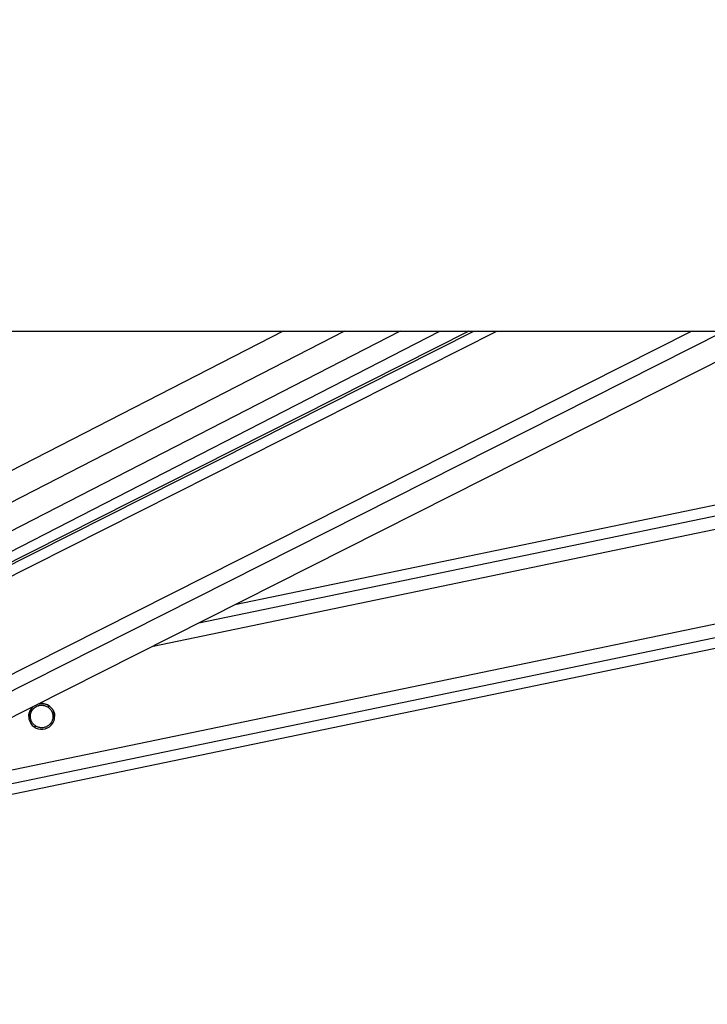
# Model space of a CAD drawing. Header units: millimetres. Extents: x 20 to 22981, y 40 to 19992.
# Tile 14 of 153: x 4220 to 4476, y 6363 to 6728. Entities that reach past the tile are written whole.
import ezdxf

# ---------------------------------------------------------------- set-up
doc = ezdxf.new("R2010")
doc.units = ezdxf.units.MM
doc.header["$LTSCALE"] = 2
doc.layers.add('COMPONENT_GEOMETRY', color=7, linetype='Continuous')
doc.styles.add('SLDTEXTSTYLE0', font='TXT', dxfattribs={"width": 0.75})
doc.dimstyles.new('SLDDIMSTYLE1', dxfattribs={"dimtxt": 100, "dimasz": 6.604, "dimexe": 0, "dimexo": 0.0625, "dimgap": 25, "dimtad": 0, "dimtih": 1, "dimtoh": 1, "dimdec": 1, "dimrnd": 1e-09, "dimzin": 12, "dimdsep": 46, "dimtxsty": 'SLDTEXTSTYLE0', "dimsah": 1, "dimcen": 0.09, "dimadec": 0, "dimazin": 3, "dimtfac": 1, "dimtdec": 1, "dimtofl": 0, "dimtmove": 0, "dimatfit": 3, "dimfxl": 1, "dimfrac": 2, "dimtolj": 1, "dimtzin": 12, "dimarcsym": 0})

# ---------------------------------------------------------------- blocks, each defined once
blk = doc.blocks.new('_D_4')
at = {"layer": 'COMPONENT_GEOMETRY', "color": 7}
for p, q in [((6756.77, 7959.49), (789.12, 7959.49)), ((795.47, 7959.49), (795.47, 5203.33)), ((595.4, 5183.02), (564.93, 5183.02)), ((564.93, 5183.02), (564.93, 5024.27)), ((995.54, 5183.02), (1026.01, 5183.02)), ((1026.01, 5183.02), (1026.01, 5024.27)), ((564.93, 5024.27), (595.4, 5024.27)), ((1026.01, 5024.27), (995.54, 5024.27)), ((795.47, 2118.49), (795.47, 4874.65)), ((6930.95, 2118.49), (789.12, 2118.49))]:
    blk.add_line(p, q, dxfattribs=at)
for points in [[(795.47, 7959.49), (794.45, 7952.89), (796.48, 7952.89)], [(795.47, 2118.49), (796.48, 2125.1), (794.45, 2125.1)]]:
    blk.add_solid(points, dxfattribs=at)
at = {"layer": 'COMPONENT_GEOMETRY', "color": 7, "char_height": 100, "attachment_point": 1, "style": 'SLDTEXTSTYLE0'}
for s, insert in [('9\'6.98"', (595.4, 5153.18)), ('2920.5mm', (467.27, 5003.56))]:
    blk.add_mtext(s, dxfattribs=dict(at, insert=insert))

msp = doc.modelspace()

# ---------------------------------------------------------------- linework, layer by layer
at = {"color": 7, "linetype": 'Continuous', "lineweight": 25}
for p, q in [((4051.92, 6612.47), (6591.82, 6612.47)), ((4387.09, 6612.47), (4142.88, 6489.2)), ((4144.03, 6493.07), (4376.36, 6612.47)), ((4164.5, 6442.36), (4501.49, 6612.47)), ((4202.59, 6437.49), (5045, 6612.47)), ((4789.3, 6612.47), (4300.25, 6510.89))]:
    msp.add_line(p, q, dxfattribs=at)
at = {"color": 8, "linetype": 'Continuous', "lineweight": 25}
for p, q in [((4318.21, 6612.47), (4128.8, 6515.13)), ((4341.04, 6612.47), (4131.52, 6504.79)), ((4361.64, 6612.47), (4137.48, 6497.27)), ((4139.02, 6481.98), (4397.52, 6612.47)), ((4139.67, 6486.62), (4388.99, 6612.47)), ((4147.15, 6449.63), (4469.73, 6612.47)), ((4150.13, 6444.99), (4481.91, 6612.47)), ((4200.79, 6446.15), (5001.51, 6612.47)), ((4201.8, 6441.33), (5025.73, 6612.47)), ((4269.98, 6495.61), (4832.6, 6612.47)), ((4286.89, 6504.15), (4808.4, 6612.47)), ((4224.46, 6471.77), (4225.23, 6471.94)), ((4230.77, 6473.09), (4231.58, 6473.25)), ((4232.03, 6467.01), (4232.84, 6467.17)), ((4225.69, 6465.69), (4226.5, 6465.86))]:
    msp.add_line(p, q, dxfattribs=at)
at = {"color": 7, "linetype": 'Continuous', "lineweight": 25}
msp.add_arc((4228.63, 6469.48), 4.8, 128.7638, 104.8035, dxfattribs=at)
for points, knots in [([(4225.23, 6471.94), (4225.49, 6472.23), (4225.99, 6472.83), (4227.11, 6473.45), (4228.37, 6473.73), (4229.68, 6473.62), (4230.41, 6473.26), (4230.77, 6473.09)], [0, 0, 0, 0, 0.196452, 0.39265, 0.593358, 0.798818, 1, 1, 1, 1]), ([(4225.23, 6471.91), (4225.49, 6472.2), (4225.99, 6472.8), (4227.11, 6473.42), (4228.37, 6473.7), (4229.68, 6473.59), (4230.41, 6473.23), (4230.77, 6473.06)], [0, 0, 0, 0, 0.196452, 0.39265, 0.593358, 0.798818, 1, 1, 1, 1]), ([(4227.65, 6474.13), (4228.07, 6474.2), (4229, 6474.36), (4230.43, 6474), (4231.36, 6473.46), (4231.75, 6473.12), (4231.81, 6473.07)], [0, 0, 0, 0, 0.275463, 0.614206, 0.939567, 1, 1, 1, 1]), ([(4223.84, 6469.47), (4223.84, 6469.64), (4223.85, 6470), (4223.94, 6470.52), (4224.08, 6471.04), (4224.22, 6471.35), (4224.28, 6471.5)], [0, 0, 0, 0, 0.22312, 0.4873, 0.741738, 1, 1, 1, 1]), ([(4224.28, 6471.5), (4224.49, 6471.89), (4224.86, 6472.57), (4225.52, 6473.09), (4225.81, 6473.31)], [0, 0, 0, 0, 0.563085, 1, 1, 1, 1]), ([(4226.5, 6465.86), (4226.12, 6466.12), (4225.44, 6466.61), (4224.74, 6467.73), (4224.41, 6468.92), (4224.43, 6470.11), (4224.72, 6471.13), (4225.07, 6471.68), (4225.23, 6471.94)], [0, 0, 0, 0, 0.204636, 0.376335, 0.548834, 0.703363, 0.864285, 1, 1, 1, 1]), ([(4224.47, 6469.45), (4224.46, 6469.65), (4224.45, 6470.25), (4224.73, 6471.1), (4225.07, 6471.65), (4225.23, 6471.91)], [0, 0, 0, 0, 0.222525, 0.644296, 1, 1, 1, 1]), ([(4230.77, 6473.09), (4231.14, 6472.82), (4231.82, 6472.33), (4232.52, 6471.21), (4232.86, 6470.01), (4232.83, 6468.83), (4232.55, 6467.81), (4232.19, 6467.26), (4232.03, 6467.01)], [0, 0, 0, 0, 0.204636, 0.376335, 0.548834, 0.703363, 0.864285, 1, 1, 1, 1]), ([(4230.77, 6473.06), (4231.14, 6472.79), (4231.83, 6472.3), (4232.51, 6471.18), (4232.83, 6470.19), (4232.8, 6469.61), (4232.8, 6469.44)], [0, 0, 0, 0, 0.33088, 0.608503, 0.887419, 1, 1, 1, 1]), ([(4231.81, 6473.07), (4232.11, 6472.76), (4232.72, 6472.14), (4233.27, 6470.87), (4233.47, 6469.92), (4233.43, 6469.49), (4233.42, 6469.47)], [0, 0, 0, 0, 0.340374, 0.68323, 0.981141, 1, 1, 1, 1]), ([(4232.03, 6467.01), (4231.78, 6466.71), (4231.27, 6466.11), (4230.15, 6465.49), (4228.9, 6465.21), (4227.58, 6465.32), (4226.86, 6465.68), (4226.5, 6465.86)], [0, 0, 0, 0, 0.196452, 0.39265, 0.593358, 0.798818, 1, 1, 1, 1])]:
    msp.add_open_spline(points, degree=3, knots=knots, dxfattribs=at)

# ---------------------------------------------------------------- dimensions: what is measured, and where the dimension line sits
at = {"layer": 'COMPONENT_GEOMETRY', "color": 7}
dim = msp.add_linear_dim(base=(795.47, 7959.49), p1=(6933.49, 2118.49), p2=(6759.31, 7959.49), angle=90, dimstyle='SLDDIMSTYLE1', dxfattribs=at)
dim.commit()
dim.dimension.update_dxf_attribs({"geometry": '_D_4', "text_midpoint": (795.47, 5038.99), "dimtype": 160})

doc.saveas('drawing.dxf')
